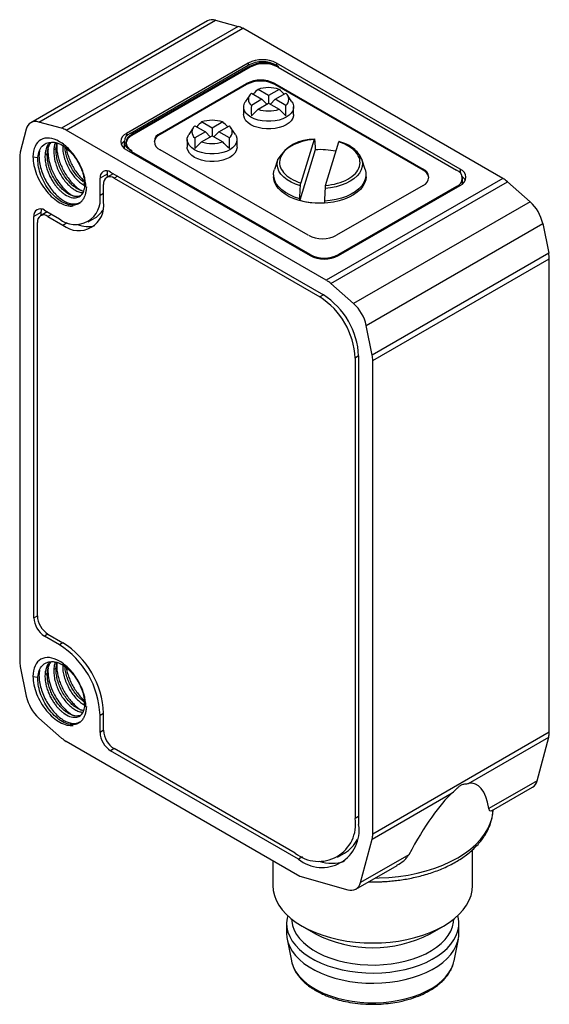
# Model space of a CAD drawing. Header units: millimetres. Extents: x 7 to 546, y 7 to 419.
# Tile 4 of 6: x 237 to 258, y 149 to 189. Entities that reach past the tile are written whole.
import ezdxf

# ---------------------------------------------------------------- set-up
doc = ezdxf.new("R2010")
doc.units = ezdxf.units.MM

msp = doc.modelspace()

# ---------------------------------------------------------------- linework, layer by layer
for p, q in [((244.245, 188.914), (237.174, 184.832)), ((237.494, 184.86), (244.565, 188.942)), ((245.477, 188.693), (238.406, 184.611)), ((244.565, 188.942), (245.477, 188.693)), ((238.586, 184.534), (245.658, 188.616)), ((256.08, 182.599), (245.658, 188.616)), ((245.884, 187.22), (241.005, 184.403)), ((241.146, 184.403), (245.884, 187.138)), ((245.955, 187.097), (241.217, 184.362)), ((245.884, 187.22), (245.884, 187.138)), ((245.955, 187.057), (245.955, 187.097)), ((254.369, 182.974), (247.015, 187.22)), ((247.015, 187.22), (247.015, 187.138)), ((247.015, 187.138), (247.086, 187.097)), ((247.086, 187.097), (247.086, 187.057)), ((245.955, 187.057), (241.217, 184.322)), ((247.086, 187.057), (254.228, 182.934)), ((242.348, 184.403), (245.813, 186.403)), ((245.813, 186.363), (242.348, 184.362)), ((245.813, 186.363), (245.813, 186.403)), ((246.944, 186.403), (252.884, 182.974)), ((246.944, 186.363), (246.944, 186.403)), ((252.884, 182.934), (246.944, 186.363)), ((245.941, 185.938), (245.763, 185.671)), ((246.006, 186.015), (246.428, 185.771)), ((246.697, 185.926), (246.275, 186.17)), ((247.119, 186.17), (246.697, 185.926)), ((246.697, 185.926), (246.697, 185.616)), ((246.966, 185.771), (247.388, 186.015)), ((247.631, 185.671), (247.453, 185.938)), ((246.428, 185.771), (246.006, 185.527)), ((246.275, 185.372), (246.697, 185.616)), ((246.428, 185.771), (246.625, 185.574)), ((246.697, 185.616), (247.119, 185.372)), ((246.966, 185.771), (246.769, 185.574)), ((247.388, 185.527), (246.966, 185.771)), ((245.697, 185.465), (245.697, 185.158)), ((247.697, 185.158), (247.697, 185.465)), ((238.406, 184.611), (237.494, 184.86)), ((243.743, 184.708), (244.166, 184.465)), ((244.434, 184.62), (244.012, 184.863)), ((244.857, 184.863), (244.434, 184.62)), ((244.703, 184.465), (245.125, 184.708)), ((236.991, 184.569), (236.75, 183.655)), ((249.009, 178.517), (238.586, 184.534)), ((241.005, 184.403), (241.005, 184.293)), ((241.217, 184.322), (241.217, 184.362)), ((242.348, 184.403), (242.348, 184.362)), ((243.678, 184.632), (243.501, 184.365)), ((244.166, 184.465), (243.743, 184.221)), ((244.012, 184.066), (244.434, 184.309)), ((244.166, 184.465), (244.362, 184.268)), ((244.434, 184.62), (244.434, 184.309)), ((244.434, 184.309), (244.857, 184.066)), ((244.703, 184.465), (244.507, 184.268)), ((245.125, 184.221), (244.703, 184.465)), ((245.368, 184.365), (245.19, 184.632)), ((240.912, 184.077), (240.912, 183.832)), ((243.434, 184.158), (243.434, 183.852)), ((245.434, 183.852), (245.434, 184.158)), ((248.521, 184.162), (247.989, 182.418)), ((248.974, 182.318), (249.506, 184.061)), ((237.741, 183.539), (237.834, 183.593)), ((238.187, 183.797), (238.095, 183.744)), ((240.912, 183.814), (240.912, 183.832)), ((241.005, 183.75), (248.359, 179.505)), ((241.217, 183.709), (241.146, 183.75)), ((241.146, 183.668), (241.146, 183.75)), ((241.217, 183.668), (241.217, 183.709)), ((248.359, 179.546), (241.217, 183.668)), ((248.288, 180.321), (242.348, 183.75)), ((248.564, 183.747), (247.946, 181.722)), ((248.564, 183.813), (248.564, 183.747)), ((250.426, 183.367), (250.343, 183.518)), ((236.727, 183.46), (236.727, 163.259)), ((237.257, 183.464), (237.459, 183.435)), ((247.069, 183.366), (246.931, 182.952)), ((250.564, 182.952), (250.426, 183.366)), ((240.227, 182.77), (239.944, 182.607)), ((240.476, 182.79), (240.21, 182.637)), ((240.227, 182.77), (240.227, 182.647)), ((240.368, 182.852), (248.889, 177.933)), ((246.898, 182.75), (246.898, 182.668)), ((250.598, 182.668), (250.598, 182.75)), ((252.884, 182.934), (252.884, 182.974)), ((254.369, 182.974), (254.369, 182.823)), ((239.371, 182.257), (239.306, 182.408)), ((239.944, 181.913), (239.944, 182.607)), ((240.086, 181.668), (240.086, 182.362)), ((240.651, 182.689), (240.51, 182.607)), ((240.51, 182.607), (248.748, 177.851)), ((256.08, 182.599), (249.009, 178.517)), ((249.189, 178.386), (256.26, 182.468)), ((254.462, 182.403), (254.461, 182.385)), ((254.462, 182.403), (254.462, 182.607)), ((256.26, 182.468), (257.173, 181.664)), ((240.086, 181.994), (239.944, 181.913)), ((252.884, 182.321), (249.419, 180.321)), ((249.49, 179.505), (254.369, 182.321)), ((254.228, 182.281), (249.49, 179.546)), ((254.228, 182.24), (254.228, 182.281)), ((247.946, 181.722), (247.946, 181.787)), ((248.931, 181.687), (248.931, 181.622)), ((257.173, 181.664), (250.102, 177.582)), ((237.575, 181.239), (237.292, 181.076)), ((237.824, 181.259), (237.558, 181.105)), ((237.575, 181.239), (237.575, 181.115)), ((237.717, 181.321), (238.318, 180.974)), ((238, 181.157), (237.858, 181.076)), ((237.292, 164.99), (237.292, 181.076)), ((237.434, 165.071), (237.434, 180.831)), ((237.858, 181.076), (238.459, 180.729)), ((238.459, 180.729), (238.631, 180.828)), ((239.468, 180.86), (239.751, 181.023)), ((250.605, 176.71), (257.676, 180.792)), ((257.676, 180.792), (257.917, 179.599)), ((257.917, 179.599), (250.846, 175.517)), ((248.359, 179.505), (248.359, 179.546)), ((249.49, 179.505), (249.49, 179.546)), ((250.869, 175.296), (257.94, 179.378)), ((257.94, 160.401), (257.94, 179.378)), ((250.102, 177.582), (249.189, 178.386)), ((248.889, 177.933), (248.748, 177.851)), ((250.846, 175.517), (250.605, 176.71)), ((250.303, 175.484), (250.162, 175.402)), ((250.162, 175.402), (250.162, 156.948)), ((250.303, 175.484), (250.303, 156.703)), ((250.869, 156.319), (250.869, 175.296)), ((237.292, 164.99), (237.434, 165.071)), ((237.858, 164.337), (237.717, 164.255)), ((238.318, 163.908), (237.717, 164.255)), ((237.858, 164.337), (238.459, 163.99)), ((238.459, 163.99), (238.318, 163.908)), ((236.75, 163.037), (236.991, 161.845)), ((237.257, 162.642), (237.459, 162.613)), ((237.741, 162.718), (237.834, 162.771)), ((238.187, 162.975), (238.095, 162.922)), ((239.371, 161.435), (239.306, 161.586)), ((239.944, 161.091), (240.086, 161.173)), ((239.944, 160.397), (239.944, 161.091)), ((240.086, 160.479), (240.086, 161.173)), ((237.494, 160.973), (238.406, 160.169)), ((240.086, 160.479), (239.944, 160.397)), ((257.94, 160.401), (250.869, 156.319)), ((238.586, 160.038), (247.949, 154.633)), ((254.707, 158.352), (257.916, 160.204)), ((257.449, 158.457), (257.916, 160.204)), ((240.51, 159.744), (240.368, 159.662)), ((247.899, 155.315), (240.368, 159.662)), ((247.758, 155.56), (240.51, 159.744)), ((257.449, 158.457), (255.52, 157.343)), ((250.845, 156.122), (254.054, 157.975)), ((255.619, 157.246), (257.266, 158.196)), ((255.684, 157.224), (255.686, 157.245)), ((255.686, 157.245), (255.688, 157.285)), ((250.303, 157.03), (250.162, 156.948)), ((250.378, 154.375), (250.845, 156.122)), ((249.457, 155.391), (249.74, 155.555)), ((254.869, 154.264), (254.869, 155.692)), ((246.869, 155.256), (246.869, 154.264)), ((248.06, 155.407), (247.899, 155.315)), ((252.307, 155.489), (250.378, 154.375)), ((250.195, 154.114), (251.842, 155.065)), ((247.949, 154.633), (249.869, 154.088)), ((247.419, 152.742), (247.419, 152.334)), ((254.319, 152.334), (254.319, 152.742)), ((248.04, 152.631), (248.57, 152.325)), ((253.167, 152.325), (253.698, 152.631)), ((247.441, 152.109), (247.612, 151.238)), ((254.126, 151.238), (254.297, 152.109)), ((247.612, 151.238), (247.616, 151.221)), ((254.12, 151.212), (254.126, 151.238))]:
    msp.add_line(p, q)
at = {"flags": 128}
for points in [[(247.631, 185.671), (247.663, 185.614), (247.693, 185.515), (247.693, 185.414), (247.663, 185.315), (247.603, 185.221), (247.516, 185.133), (247.404, 185.056), (247.271, 184.992), (247.12, 184.941), (246.956, 184.907), (246.784, 184.889), (246.61, 184.889), (246.438, 184.907), (246.274, 184.941), (246.123, 184.992), (245.99, 185.056), (245.878, 185.133), (245.791, 185.221), (245.731, 185.315), (245.701, 185.414), (245.701, 185.515), (245.731, 185.614), (245.763, 185.671)], [(247.697, 185.158), (247.693, 185.108), (247.663, 185.009), (247.603, 184.914), (247.516, 184.827), (247.404, 184.75), (247.271, 184.685), (247.12, 184.635), (246.956, 184.601), (246.784, 184.583), (246.61, 184.583), (246.438, 184.601), (246.274, 184.635), (246.123, 184.685), (245.99, 184.75), (245.878, 184.827), (245.791, 184.914), (245.731, 185.009), (245.701, 185.108), (245.697, 185.158)], [(245.368, 184.365), (245.4, 184.308), (245.43, 184.209), (245.43, 184.108), (245.4, 184.009), (245.341, 183.914), (245.253, 183.827), (245.141, 183.75), (245.008, 183.685), (244.857, 183.635), (244.693, 183.601), (244.521, 183.583), (244.347, 183.583), (244.175, 183.601), (244.012, 183.635), (243.861, 183.685), (243.727, 183.75), (243.615, 183.827), (243.528, 183.914), (243.468, 184.009), (243.438, 184.108), (243.438, 184.209), (243.468, 184.308), (243.501, 184.365)], [(245.434, 183.852), (245.43, 183.802), (245.4, 183.703), (245.341, 183.608), (245.253, 183.521), (245.141, 183.444), (245.008, 183.379), (244.857, 183.329), (244.693, 183.294), (244.521, 183.277), (244.347, 183.277), (244.175, 183.294), (244.012, 183.329), (243.861, 183.379), (243.727, 183.444), (243.615, 183.521), (243.528, 183.608), (243.468, 183.703), (243.438, 183.802), (243.434, 183.852)], [(247.971, 182.3), (247.775, 182.368), (247.596, 182.451), (247.437, 182.546), (247.302, 182.653), (247.193, 182.769), (247.112, 182.893), (247.061, 183.022), (247.039, 183.153), (247.048, 183.285), (247.069, 183.366)], [(250.426, 183.366), (250.435, 183.337), (250.456, 183.206), (250.447, 183.074), (250.407, 182.943), (250.337, 182.817), (250.239, 182.698), (250.114, 182.587), (249.965, 182.487), (249.794, 182.399), (249.604, 182.325), (249.398, 182.267), (249.181, 182.225), (248.956, 182.2)], [(240.245, 182.902), (240.235, 182.861), (240.227, 182.77)], [(247.946, 181.787), (247.737, 181.855), (247.545, 181.938), (247.373, 182.035), (247.225, 182.144), (247.102, 182.262), (247.006, 182.389), (246.94, 182.523), (246.904, 182.659), (246.899, 182.798), (246.926, 182.935), (246.931, 182.952)], [(250.564, 182.952), (250.591, 182.841), (250.596, 182.702), (250.569, 182.565), (250.513, 182.43), (250.426, 182.301), (250.311, 182.179), (250.17, 182.067), (250.005, 181.967), (249.819, 181.88), (249.615, 181.807), (249.397, 181.75), (249.167, 181.71), (248.931, 181.687)], [(250.598, 182.668), (250.586, 182.549), (250.544, 182.414), (250.473, 182.283), (250.374, 182.159), (250.248, 182.043), (250.097, 181.938), (249.924, 181.844), (249.732, 181.764), (249.523, 181.699), (249.302, 181.649), (249.072, 181.617), (248.837, 181.602), (248.599, 181.604), (248.365, 181.623), (248.137, 181.66), (247.918, 181.714), (247.714, 181.783), (247.526, 181.866), (247.358, 181.963), (247.213, 182.071), (247.094, 182.19), (247.001, 182.316), (246.938, 182.447), (246.904, 182.583), (246.898, 182.668)], [(237.594, 181.371), (237.583, 181.33), (237.575, 181.239)], [(250.965, 154.558), (251.126, 154.562), (251.516, 154.583), (251.902, 154.622), (252.281, 154.68), (252.651, 154.755), (253.009, 154.847), (253.353, 154.956), (253.68, 155.08), (253.989, 155.219), (254.277, 155.373), (254.542, 155.539), (254.784, 155.717), (254.999, 155.906), (255.187, 156.105), (255.347, 156.311), (255.477, 156.525), (255.576, 156.744), (255.645, 156.966), (255.682, 157.192), (255.684, 157.224)], [(246.869, 154.264), (246.884, 154.063), (246.93, 153.863), (247.005, 153.666), (247.11, 153.474), (247.244, 153.288), (247.405, 153.109), (247.592, 152.939), (247.805, 152.78), (248.04, 152.631), (248.298, 152.495), (248.575, 152.372), (248.869, 152.264), (249.178, 152.171), (249.501, 152.094), (249.834, 152.033), (250.174, 151.99), (250.52, 151.964), (250.869, 151.955), (251.218, 151.964), (251.563, 151.99), (251.904, 152.033), (252.237, 152.094), (252.559, 152.171), (252.869, 152.264), (253.163, 152.372), (253.44, 152.495), (253.697, 152.631), (253.933, 152.78), (254.146, 152.939), (254.333, 153.109), (254.494, 153.288), (254.628, 153.474), (254.733, 153.666), (254.808, 153.863), (254.854, 154.063), (254.869, 154.264)], [(247.462, 153.054), (247.438, 152.952), (247.419, 152.766), (247.431, 152.579), (247.472, 152.394), (247.544, 152.212), (247.644, 152.034), (247.773, 151.863), (247.929, 151.7), (248.111, 151.545), (248.318, 151.402), (248.546, 151.27), (248.796, 151.15), (249.063, 151.045), (249.346, 150.955), (249.643, 150.881), (249.95, 150.823), (250.265, 150.781), (250.586, 150.757), (250.909, 150.751), (251.232, 150.762), (251.552, 150.79), (251.866, 150.836), (252.17, 150.898), (252.464, 150.976), (252.743, 151.07), (253.006, 151.179), (253.251, 151.301), (253.474, 151.436), (253.674, 151.583), (253.85, 151.74), (253.999, 151.905), (254.121, 152.078), (254.215, 152.257), (254.279, 152.44), (254.313, 152.626), (254.317, 152.812), (254.29, 152.998), (254.276, 153.054)], [(247.619, 152.917), (247.625, 152.833), (247.659, 152.653), (247.723, 152.475), (247.816, 152.302), (247.938, 152.135), (248.088, 151.976), (248.263, 151.825), (248.462, 151.685), (248.685, 151.557), (248.927, 151.442), (249.188, 151.341), (249.464, 151.255), (249.753, 151.184), (250.053, 151.13), (250.36, 151.093), (250.673, 151.074), (250.987, 151.071), (251.3, 151.087), (251.608, 151.119), (251.91, 151.169), (252.203, 151.236), (252.483, 151.318), (252.747, 151.415), (252.994, 151.527), (253.222, 151.652), (253.427, 151.789), (253.609, 151.937), (253.765, 152.095), (253.894, 152.26), (253.994, 152.432), (254.066, 152.608), (254.107, 152.788), (254.119, 152.917)], [(247.419, 152.334), (247.431, 152.171), (247.472, 151.986), (247.544, 151.804), (247.644, 151.626), (247.773, 151.455), (247.929, 151.291), (248.111, 151.137), (248.318, 150.993), (248.546, 150.861), (248.796, 150.742), (249.063, 150.637), (249.346, 150.547), (249.643, 150.472), (249.95, 150.414), (250.265, 150.373), (250.586, 150.349), (250.909, 150.343), (251.232, 150.353), (251.552, 150.382), (251.866, 150.427), (252.17, 150.49), (252.464, 150.568), (252.743, 150.662), (253.006, 150.771), (253.251, 150.893), (253.474, 151.028), (253.674, 151.175), (253.85, 151.331), (253.999, 151.497), (254.121, 151.67), (254.215, 151.849), (254.279, 152.032), (254.313, 152.217), (254.319, 152.334)], [(247.616, 151.221), (247.632, 151.155), (247.696, 150.976), (247.791, 150.801), (247.914, 150.633), (248.064, 150.472), (248.241, 150.32), (248.442, 150.179), (248.666, 150.05), (248.911, 149.934), (249.173, 149.832), (249.452, 149.745), (249.744, 149.674), (250.046, 149.619), (250.356, 149.582), (250.671, 149.562), (250.988, 149.56), (251.303, 149.576), (251.615, 149.609), (251.919, 149.659), (252.214, 149.726), (252.496, 149.809), (252.763, 149.907), (253.012, 150.02), (253.242, 150.146), (253.449, 150.284), (253.632, 150.433), (253.789, 150.592), (253.919, 150.759), (254.021, 150.932), (254.093, 151.11), (254.12, 151.212)]]:
    msp.add_lwpolyline(points, dxfattribs=at)
for centre, radius, start, end in [((244.438, 188.549), 0.413, 72.0774, 117.7765), ((245.268, 187.955), 0.768, 59.5092, 74.1814), ((246.449, 186.128), 1.23, 62.6097, 117.3903), ((246.449, 186.046), 1.23, 62.6097, 117.3903), ((246.52, 186.006), 1.23, 62.6097, 117.3903), ((246.52, 185.965), 1.23, 62.6097, 117.3903), ((246.379, 185.312), 1.23, 62.6097, 117.3903), ((246.379, 185.271), 1.23, 62.6097, 117.3903), ((246.203, 185.771), 0.314, 128.9933, 231.0067), ((246.697, 184.916), 1.323, 71.3858, 108.6142), ((247.191, 185.771), 0.314, 308.9933, 51.0067), ((246.697, 186.626), 1.323, 251.3858, 288.6142), ((237.368, 184.498), 0.384, 70.7392, 169.2715), ((243.941, 184.465), 0.314, 128.9933, 231.0067), ((244.434, 183.609), 1.323, 71.3858, 108.6142), ((244.928, 184.465), 0.314, 308.9933, 51.0067), ((238.197, 183.872), 0.768, 59.5092, 74.1814), ((241.129, 184.077), 0.349, 110.7834, 249.2166), ((241.27, 184.077), 0.349, 110.7834, 249.2166), ((241.389, 183.949), 0.411, 114.703, 170.6238), ((241.341, 184.036), 0.349, 110.7834, 249.2166), ((242.52, 183.989), 0.411, 114.703, 170.6238), ((242.472, 184.077), 0.349, 110.7834, 249.2166), ((241.188, 183.756), 0.437, 129.1253, 152.958), ((244.434, 185.32), 1.323, 251.3858, 288.6142), ((248.443, 182.578), 1.584, 86.5223, 150.1435), ((237.494, 183.467), 0.768, 165.8238, 180.4933), ((248.748, 180.628), 3.125, 78.1186, 93.3707), ((249.665, 183.093), 0.808, 19.7356, 47.9283), ((240.203, 182.649), 0.262, 50.7967, 189.214), ((252.76, 182.648), 0.349, 290.7834, 69.2166), ((252.713, 182.561), 0.411, 9.3762, 65.297), ((254.104, 182.607), 0.349, 290.7834, 69.2166), ((254.245, 182.648), 0.349, 290.7834, 69.2166), ((240.344, 182.404), 0.262, 50.7967, 189.214), ((254.183, 182.325), 0.441, 27.1114, 51.9518), ((255.512, 181.627), 1.126, 48.3062, 59.6662), ((238.949, 181.758), 1.007, 231.1474, 8.8634), ((239.091, 181.513), 1.007, 231.1471, 8.8636), ((248.744, 184.68), 3.064, 254.8912, 273.4844), ((256.072, 180.447), 1.641, 12.1276, 47.8724), ((237.551, 181.118), 0.262, 50.7967, 189.214), ((239.319, 181.749), 0.845, 300.7274, 331.0445), ((237.693, 180.873), 0.262, 50.7967, 189.214), ((239.449, 181.751), 1.079, 247.6769, 285.7298), ((248.854, 181.413), 1.23, 242.6097, 297.3903), ((256.814, 179.371), 1.126, 0.3364, 11.6948), ((248.924, 180.637), 1.23, 242.6097, 297.3903), ((248.924, 180.597), 1.23, 242.6097, 297.3903), ((248.441, 177.545), 1.126, 48.3062, 59.6662), ((247.091, 175.262), 3.074, 2.6055, 57.3945), ((247.233, 175.344), 3.074, 2.6055, 57.3945), ((249.001, 176.365), 1.641, 12.1276, 47.8724), ((249.743, 175.289), 1.126, 0.3364, 11.6948), ((238.214, 165.032), 0.922, 182.6055, 237.3945), ((238.355, 165.113), 0.922, 182.6055, 237.3945), ((236.423, 160.936), 3.525, 2.5201, 57.4799), ((236.564, 161.018), 3.525, 2.5202, 57.4798), ((237.853, 163.265), 1.126, 180.3364, 191.6948), ((238.595, 162.19), 1.641, 192.1276, 227.8724), ((240.865, 160.439), 0.922, 182.6055, 237.3945), ((241.007, 160.521), 0.922, 182.6055, 237.3945), ((257.174, 160.395), 0.766, 345.616, 0.5075), ((239.155, 161.009), 1.126, 228.3062, 239.6662), ((257.047, 158.545), 0.412, 302.158, 347.6942), ((248.696, 156.71), 1.485, 230.7967, 9.214), ((248.838, 156.465), 1.485, 230.7967, 9.214), ((250.103, 156.313), 0.766, 345.616, 0.5075), ((249.101, 156.634), 1.255, 300.6505, 335.3133), ((249.227, 156.648), 1.499, 250.4878, 289.7924), ((250.001, 154.449), 0.384, 249.9239, 348.8894), ((250.869, 156.738), 4.976, 242.4882, 297.5118)]:
    msp.add_arc(centre, radius, start, end)
for centre, major_axis, ratio, start_param, end_param in [((244.002, 178.539), (3.015, 7.934), 0.195473, 0.361135, 0.437856), ((249.392, 178.539), (-3.015, 7.934), 0.195473, 5.84533, 5.92205), ((249.392, 178.539), (-3.015, 7.934), 0.195473, 0.424344, 0.526538), ((244.002, 178.539), (3.015, 7.934), 0.195473, 5.756647, 5.858842), ((244.002, 181.651), (3.347, 4.436), 0.122818, 0.674801, 0.776996), ((249.392, 181.651), (-3.347, 4.436), 0.122818, 5.50619, 5.608384), ((241.739, 177.233), (3.015, 7.934), 0.195473, 0.361135, 0.436554), ((247.13, 177.233), (-3.015, 7.934), 0.195473, 5.84533, 5.92205), ((247.13, 177.233), (-3.015, 7.934), 0.195473, 0.424344, 0.526538), ((241.739, 180.345), (3.347, 4.436), 0.122818, 0.674801, 0.776996), ((247.13, 180.345), (-3.347, 4.436), 0.122818, 5.50619, 5.608384), ((241.739, 177.233), (3.015, 7.934), 0.195473, 5.756647, 5.858842), ((251.408, 147.033), (3.545, 11.306), 0.19853, 5.918287, 6.384533), ((251.408, 147.033), (3.545, 11.306), 0.19853, 0.323998, 0.790244)]:
    msp.add_ellipse(centre, major_axis=major_axis, ratio=ratio, start_param=start_param, end_param=end_param)
for points, knots in [([(239.375, 182.248), (239.375, 182.406), (239.348, 182.581), (239.242, 182.936), (239.165, 183.115), (238.97, 183.453), (238.853, 183.611), (238.597, 183.881), (238.459, 183.993), (238.182, 184.153), (238.043, 184.201), (237.787, 184.227), (237.669, 184.205), (237.472, 184.093), (237.393, 184.003), (237.286, 183.768), (237.258, 183.624), (237.257, 183.464)], [0, 0, 0, 0, 0.125, 0.125, 0.25, 0.25, 0.375, 0.375, 0.5, 0.5, 0.625, 0.625, 0.75, 0.75, 0.875, 0.875, 1, 1, 1, 1]), ([(237.459, 183.435), (237.472, 183.625), (237.531, 183.783), (237.719, 183.997), (237.849, 184.053), (237.996, 184.053)], [0, 0, 0, 0, 0.5, 0.5, 1, 1, 1, 1]), ([(237.922, 184.038), (237.89, 183.996), (237.824, 183.91), (237.763, 183.74), (237.748, 183.606), (237.741, 183.539)], [0, 0, 0, 0, 0.330928, 0.665464, 1, 1, 1, 1]), ([(237.834, 183.593), (237.841, 183.659), (237.855, 183.793), (237.909, 183.948), (237.965, 184.021), (237.987, 184.051)], [0, 0, 0, 0, 0.371242, 0.742484, 1, 1, 1, 1]), ([(237.996, 184.053), (238.019, 184.054), (238.066, 184.055), (238.138, 184.045), (238.211, 184.028), (238.283, 184.003), (238.354, 183.972), (238.511, 183.888), (238.724, 183.719), (238.926, 183.472), (239.049, 183.279), (239.136, 183.118), (239.21, 182.946), (239.268, 182.767), (239.309, 182.584), (239.316, 182.469), (239.32, 182.41)], [0, 0, 0, 0, 0.043524, 0.085902, 0.127134, 0.16722, 0.20616, 0.243954, 0.425304, 0.550569, 0.619315, 0.689378, 0.762478, 0.838615, 0.917789, 1, 1, 1, 1]), ([(238.157, 184.033), (238.144, 184.003), (238.11, 183.918), (238.101, 183.812), (238.095, 183.744)], [0, 0, 0, 0, 0.357171, 1, 1, 1, 1]), ([(238.187, 183.797), (238.192, 183.866), (238.197, 183.946), (238.222, 184.011), (238.225, 184.019)], [0, 0, 0, 0, 0.862206, 1, 1, 1, 1]), ([(238.217, 183.999), (238.213, 183.918), (238.206, 183.779), (238.242, 183.561), (238.291, 183.362), (238.363, 183.16), (238.454, 182.957), (238.565, 182.761), (238.694, 182.574), (238.838, 182.404), (238.993, 182.257), (239.12, 182.157), (239.193, 182.119), (239.212, 182.109)], [0, 0, 0, 0, 0.1198815, 0.2062889, 0.2945427, 0.3846669, 0.4766339, 0.5704561, 0.666143, 0.7636663, 0.8630592, 0.9642982, 1, 1, 1, 1]), ([(238.448, 183.948), (238.448, 183.877), (238.447, 183.735), (238.489, 183.506), (238.559, 183.275), (238.659, 183.049), (238.783, 182.837), (238.926, 182.646), (239.081, 182.487), (239.218, 182.376), (239.3, 182.335), (239.328, 182.321)], [0, 0, 0, 0, 0.117384, 0.234769, 0.352153, 0.469538, 0.586922, 0.704306, 0.821691, 0.939075, 1, 1, 1, 1]), ([(248.521, 184.162), (248.185, 184.134), (247.871, 184.046), (247.382, 183.773), (247.219, 183.595), (247.101, 183.208), (247.149, 183.009), (247.447, 182.656), (247.689, 182.511), (247.989, 182.418)], [0, 0, 0, 0, 0.25, 0.25, 0.5, 0.5, 0.75, 0.75, 1, 1, 1, 1]), ([(248.521, 184.162), (248.524, 184.168), (248.526, 184.174), (248.528, 184.177), (248.53, 184.18), (248.532, 184.182), (248.533, 184.181), (248.535, 184.18), (248.536, 184.177), (248.537, 184.172), (248.538, 184.168), (248.539, 184.164), (248.539, 184.159)], [0, 0, 0, 0, 0.0000365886, 0.0000365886, 0.0000365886, 0.000073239, 0.000073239, 0.000073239, 0.0001088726, 0.0001088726, 0.0001088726, 0.0001340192, 0.0001340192, 0.0001340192, 0.0001340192]), ([(248.974, 182.318), (249.311, 182.346), (249.624, 182.434), (250.113, 182.707), (250.277, 182.885), (250.395, 183.272), (250.346, 183.471), (250.048, 183.824), (249.806, 183.969), (249.506, 184.061)], [0, 0, 0, 0, 0.25, 0.25, 0.5, 0.5, 0.75, 0.75, 1, 1, 1, 1]), ([(249.52, 184.077), (249.519, 184.079), (249.517, 184.083), (249.512, 184.078), (249.508, 184.067), (249.506, 184.061)], [0, 0, 0, 0, 0.223943, 0.615446, 1, 1, 1, 1]), ([(250.283, 183.613), (250.224, 183.677), (250.102, 183.81), (249.837, 183.97), (249.619, 184.044), (249.516, 184.078)], [0, 0, 0, 0, 0.324379, 0.680136, 1, 1, 1, 1]), ([(237.519, 183.706), (237.511, 183.657), (237.492, 183.533), (237.507, 183.307), (237.557, 183.042), (237.644, 182.774), (237.764, 182.512), (237.912, 182.267), (238.081, 182.048), (238.265, 181.863), (238.421, 181.746), (238.539, 181.677), (238.618, 181.639), (238.736, 181.594), (238.88, 181.567), (239.028, 181.583), (239.13, 181.626), (239.193, 181.668), (239.219, 181.697), (239.228, 181.706)], [0, 0, 0, 0, 0.048436, 0.123133, 0.197824, 0.27252, 0.347213, 0.421906, 0.496601, 0.571293, 0.64599, 0.678518, 0.709668, 0.73944, 0.820321, 0.888821, 0.944921, 0.982309, 1, 1, 1, 1]), ([(237.741, 183.539), (237.74, 183.506), (237.738, 183.441), (237.745, 183.339), (237.757, 183.238), (237.776, 183.138), (237.8, 183.039), (237.83, 182.943), (237.863, 182.85), (237.899, 182.761), (237.939, 182.675), (237.981, 182.594), (238.024, 182.518), (238.069, 182.446), (238.114, 182.379), (238.16, 182.317), (238.206, 182.26), (238.251, 182.207), (238.296, 182.159), (238.34, 182.116), (238.382, 182.077), (238.423, 182.041), (238.462, 182.01), (238.5, 181.982), (238.609, 181.908), (238.795, 181.822), (239.066, 181.811), (239.251, 181.957), (239.32, 182.167), (239.336, 182.304), (239.335, 182.378), (239.334, 182.413)], [0, 0, 0, 0, 0.029688, 0.05866, 0.086915, 0.114447, 0.141258, 0.167353, 0.192731, 0.21739, 0.241327, 0.264543, 0.287041, 0.308822, 0.329884, 0.350226, 0.369847, 0.388746, 0.406927, 0.424389, 0.441133, 0.457158, 0.472463, 0.487046, 0.500909, 0.598279, 0.700481, 0.849397, 0.924404, 0.964914, 1, 1, 1, 1]), ([(239.151, 181.898), (239.121, 181.89), (239.056, 181.87), (238.941, 181.877), (238.813, 181.911), (238.679, 181.975), (238.543, 182.068), (238.41, 182.186), (238.284, 182.327), (238.167, 182.486), (238.063, 182.661), (237.975, 182.846), (237.906, 183.037), (237.858, 183.229), (237.831, 183.417), (237.833, 183.534), (237.834, 183.593)], [0, 0, 0, 0, 0.061427, 0.133625, 0.205823, 0.278021, 0.350218, 0.422416, 0.494614, 0.566812, 0.63901, 0.711208, 0.783406, 0.855604, 0.927802, 1, 1, 1, 1]), ([(237.861, 183.786), (237.859, 183.692), (237.855, 183.49), (237.935, 183.149), (238.068, 182.808), (238.241, 182.503), (238.437, 182.247), (238.639, 182.052), (238.782, 181.94), (238.852, 181.906), (238.858, 181.904)], [0, 0, 0, 0, 0.137493, 0.298075, 0.451206, 0.59692, 0.735188, 0.86601, 0.989388, 1, 1, 1, 1]), ([(238.095, 183.744), (238.094, 183.673), (238.094, 183.531), (238.135, 183.302), (238.206, 183.071), (238.306, 182.845), (238.429, 182.633), (238.572, 182.442), (238.728, 182.281), (238.89, 182.155), (239.052, 182.07), (239.178, 182.028), (239.243, 182.031), (239.26, 182.031)], [0, 0, 0, 0, 0.096346, 0.192692, 0.289037, 0.385383, 0.481729, 0.578075, 0.674421, 0.770767, 0.867112, 0.963458, 1, 1, 1, 1]), ([(239.29, 182.087), (239.242, 182.098), (239.143, 182.121), (238.982, 182.209), (238.82, 182.334), (238.664, 182.496), (238.522, 182.686), (238.398, 182.898), (238.298, 183.124), (238.227, 183.355), (238.186, 183.584), (238.187, 183.726), (238.187, 183.797)], [0, 0, 0, 0, 0.094934, 0.195497, 0.29606, 0.396623, 0.497186, 0.597749, 0.698311, 0.798874, 0.899437, 1, 1, 1, 1]), ([(239.302, 182.446), (239.259, 182.477), (239.162, 182.548), (239.018, 182.701), (238.875, 182.89), (238.751, 183.102), (238.651, 183.328), (238.582, 183.559), (238.546, 183.734), (238.545, 183.825), (238.545, 183.845)], [0, 0, 0, 0, 0.111226, 0.252867, 0.394508, 0.536149, 0.67779, 0.819431, 0.961072, 1, 1, 1, 1]), ([(238.591, 183.81), (238.6, 183.764), (238.62, 183.653), (238.676, 183.473), (238.754, 183.274), (238.853, 183.077), (238.969, 182.887), (239.102, 182.712), (239.212, 182.586), (239.279, 182.529), (239.294, 182.515)], [0, 0, 0, 0, 0.097268, 0.233033, 0.371587, 0.512953, 0.657086, 0.804024, 0.953759, 1, 1, 1, 1]), ([(237.257, 183.464), (237.258, 183.248), (237.309, 183.003), (237.499, 182.523), (237.638, 182.287), (237.964, 181.889), (238.151, 181.727), (238.524, 181.521), (238.709, 181.477), (238.868, 181.497)], [0, 0, 0, 0, 0.25, 0.25, 0.5, 0.5, 0.75, 0.75, 1, 1, 1, 1]), ([(238.87, 181.527), (238.714, 181.522), (238.537, 181.581), (238.191, 181.805), (238.022, 181.971), (237.737, 182.36), (237.622, 182.584), (237.476, 183.027), (237.445, 183.247), (237.459, 183.435)], [0, 0, 0, 0, 0.25, 0.25, 0.5, 0.5, 0.75, 0.75, 1, 1, 1, 1]), ([(247.971, 182.3), (247.972, 182.311), (247.973, 182.322), (247.974, 182.333), (247.975, 182.344), (247.976, 182.355), (247.978, 182.366), (247.98, 182.376), (247.981, 182.386), (247.983, 182.395), (247.985, 182.404), (247.987, 182.412), (247.989, 182.418)], [0, 0, 0, 0, 0.0000332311, 0.0000332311, 0.0000332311, 0.0000663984, 0.0000663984, 0.0000663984, 0.0001005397, 0.0001005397, 0.0001005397, 0.0001340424, 0.0001340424, 0.0001340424, 0.0001340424]), ([(239.396, 182.258), (239.396, 182.243), (239.395, 182.214), (239.39, 182.158), (239.377, 182.066), (239.351, 181.959), (239.307, 181.835), (239.245, 181.724), (239.158, 181.63), (239.062, 181.57), (238.966, 181.536), (238.901, 181.53), (238.87, 181.527)], [0, 0, 0, 0, 0.03269, 0.063861, 0.127234, 0.252929, 0.350796, 0.503376, 0.648832, 0.780013, 0.897039, 1, 1, 1, 1]), ([(248.974, 182.318), (248.972, 182.311), (248.97, 182.303), (248.968, 182.293), (248.966, 182.283), (248.964, 182.272), (248.962, 182.26), (248.96, 182.249), (248.959, 182.237), (248.958, 182.225), (248.957, 182.216), (248.957, 182.208), (248.956, 182.2)], [0, 0, 0, 0, 0.0000365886, 0.0000365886, 0.0000365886, 0.000073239, 0.000073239, 0.000073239, 0.0001088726, 0.0001088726, 0.0001088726, 0.0001340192, 0.0001340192, 0.0001340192, 0.0001340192]), ([(239.375, 161.426), (239.375, 161.585), (239.348, 161.759), (239.242, 162.114), (239.165, 162.294), (238.97, 162.632), (238.853, 162.789), (238.597, 163.059), (238.459, 163.171), (238.182, 163.331), (238.043, 163.38), (237.787, 163.406), (237.669, 163.383), (237.472, 163.271), (237.393, 163.181), (237.286, 162.947), (237.258, 162.802), (237.257, 162.642)], [0, 0, 0, 0, 0.125, 0.125, 0.25, 0.25, 0.375, 0.375, 0.5, 0.5, 0.625, 0.625, 0.75, 0.75, 0.875, 0.875, 1, 1, 1, 1]), ([(237.459, 162.613), (237.472, 162.803), (237.531, 162.961), (237.719, 163.175), (237.849, 163.231), (237.996, 163.231)], [0, 0, 0, 0, 0.5, 0.5, 1, 1, 1, 1]), ([(237.922, 163.216), (237.89, 163.174), (237.824, 163.089), (237.763, 162.918), (237.748, 162.785), (237.741, 162.718)], [0, 0, 0, 0, 0.3309277, 0.6654638, 1, 1, 1, 1]), ([(237.834, 162.771), (237.841, 162.838), (237.855, 162.971), (237.909, 163.126), (237.965, 163.2), (237.987, 163.23)], [0, 0, 0, 0, 0.371242, 0.742484, 1, 1, 1, 1]), ([(237.996, 163.231), (238.019, 163.232), (238.066, 163.233), (238.138, 163.223), (238.211, 163.206), (238.283, 163.181), (238.354, 163.15), (238.511, 163.066), (238.724, 162.897), (238.926, 162.65), (239.049, 162.457), (239.136, 162.296), (239.21, 162.124), (239.268, 161.945), (239.309, 161.762), (239.316, 161.647), (239.32, 161.588)], [0, 0, 0, 0, 0.043524, 0.085902, 0.127134, 0.16722, 0.20616, 0.243954, 0.425304, 0.550569, 0.619315, 0.689378, 0.762478, 0.838615, 0.917789, 1, 1, 1, 1]), ([(238.157, 163.211), (238.144, 163.181), (238.11, 163.096), (238.101, 162.99), (238.095, 162.922)], [0, 0, 0, 0, 0.3571708, 1, 1, 1, 1]), ([(238.187, 162.975), (238.192, 163.044), (238.197, 163.124), (238.222, 163.189), (238.225, 163.198)], [0, 0, 0, 0, 0.862206, 1, 1, 1, 1]), ([(238.217, 163.177), (238.213, 163.096), (238.206, 162.957), (238.242, 162.739), (238.291, 162.541), (238.363, 162.338), (238.454, 162.136), (238.565, 161.939), (238.694, 161.753), (238.838, 161.582), (238.993, 161.435), (239.12, 161.335), (239.193, 161.297), (239.212, 161.287)], [0, 0, 0, 0, 0.119882, 0.206289, 0.294543, 0.384667, 0.476634, 0.570456, 0.666143, 0.763666, 0.863059, 0.964298, 1, 1, 1, 1]), ([(238.448, 163.126), (238.448, 163.055), (238.447, 162.913), (238.489, 162.684), (238.559, 162.453), (238.659, 162.227), (238.783, 162.015), (238.926, 161.824), (239.081, 161.665), (239.218, 161.554), (239.3, 161.513), (239.328, 161.499)], [0, 0, 0, 0, 0.117384, 0.234769, 0.352153, 0.469538, 0.586922, 0.704306, 0.821691, 0.939075, 1, 1, 1, 1]), ([(239.302, 161.624), (239.259, 161.655), (239.162, 161.726), (239.018, 161.879), (238.875, 162.068), (238.751, 162.28), (238.651, 162.506), (238.582, 162.737), (238.546, 162.912), (238.545, 163.003), (238.545, 163.023)], [0, 0, 0, 0, 0.111226, 0.252867, 0.394508, 0.536149, 0.67779, 0.819431, 0.961072, 1, 1, 1, 1]), ([(238.591, 162.988), (238.6, 162.942), (238.62, 162.831), (238.676, 162.651), (238.754, 162.452), (238.853, 162.255), (238.969, 162.066), (239.102, 161.89), (239.212, 161.764), (239.279, 161.707), (239.294, 161.693)], [0, 0, 0, 0, 0.097268, 0.233033, 0.371587, 0.512953, 0.657086, 0.804024, 0.953759, 1, 1, 1, 1]), ([(237.257, 162.642), (237.258, 162.426), (237.309, 162.181), (237.499, 161.701), (237.638, 161.465), (237.964, 161.067), (238.151, 160.906), (238.524, 160.699), (238.709, 160.655), (238.868, 160.675)], [0, 0, 0, 0, 0.25, 0.25, 0.5, 0.5, 0.75, 0.75, 1, 1, 1, 1]), ([(238.87, 160.706), (238.714, 160.7), (238.537, 160.759), (238.191, 160.983), (238.022, 161.149), (237.737, 161.538), (237.622, 161.762), (237.476, 162.206), (237.445, 162.425), (237.459, 162.613)], [0, 0, 0, 0, 0.25, 0.25, 0.5, 0.5, 0.75, 0.75, 1, 1, 1, 1]), ([(237.519, 162.884), (237.511, 162.835), (237.492, 162.712), (237.507, 162.485), (237.557, 162.221), (237.644, 161.952), (237.764, 161.69), (237.912, 161.445), (238.081, 161.226), (238.265, 161.041), (238.421, 160.924), (238.539, 160.855), (238.618, 160.817), (238.736, 160.773), (238.88, 160.745), (239.028, 160.761), (239.13, 160.804), (239.193, 160.847), (239.219, 160.875), (239.228, 160.884)], [0, 0, 0, 0, 0.048436, 0.123133, 0.197824, 0.27252, 0.347213, 0.421906, 0.496601, 0.571293, 0.64599, 0.678518, 0.709668, 0.73944, 0.820321, 0.888821, 0.944921, 0.982309, 1, 1, 1, 1]), ([(237.741, 162.718), (237.74, 162.685), (237.738, 162.619), (237.745, 162.518), (237.757, 162.416), (237.776, 162.316), (237.8, 162.217), (237.83, 162.121), (237.863, 162.028), (237.899, 161.939), (237.939, 161.853), (237.981, 161.772), (238.024, 161.696), (238.069, 161.624), (238.114, 161.557), (238.16, 161.495), (238.206, 161.438), (238.251, 161.386), (238.296, 161.338), (238.34, 161.294), (238.382, 161.255), (238.423, 161.22), (238.462, 161.188), (238.5, 161.16), (238.609, 161.086), (238.795, 161), (239.066, 160.989), (239.251, 161.135), (239.32, 161.345), (239.336, 161.482), (239.335, 161.557), (239.334, 161.591)], [0, 0, 0, 0, 0.029688, 0.05866, 0.086915, 0.114447, 0.141258, 0.167353, 0.192731, 0.21739, 0.241327, 0.264543, 0.287041, 0.308822, 0.329884, 0.350226, 0.369847, 0.388746, 0.406927, 0.424389, 0.441133, 0.457158, 0.472463, 0.487046, 0.500909, 0.598279, 0.700481, 0.849397, 0.924404, 0.964914, 1, 1, 1, 1]), ([(239.151, 161.077), (239.121, 161.068), (239.056, 161.048), (238.941, 161.055), (238.813, 161.089), (238.679, 161.154), (238.543, 161.246), (238.41, 161.364), (238.284, 161.505), (238.167, 161.665), (238.063, 161.839), (237.975, 162.024), (237.906, 162.215), (237.858, 162.407), (237.831, 162.595), (237.833, 162.712), (237.834, 162.771)], [0, 0, 0, 0, 0.061427, 0.133625, 0.205823, 0.278021, 0.350218, 0.422416, 0.494614, 0.566812, 0.63901, 0.711208, 0.783406, 0.855604, 0.927802, 1, 1, 1, 1]), ([(237.861, 162.964), (237.859, 162.871), (237.855, 162.668), (237.935, 162.327), (238.068, 161.986), (238.241, 161.681), (238.437, 161.425), (238.639, 161.23), (238.782, 161.118), (238.852, 161.084), (238.858, 161.082)], [0, 0, 0, 0, 0.137493, 0.298075, 0.451206, 0.59692, 0.735188, 0.86601, 0.989388, 1, 1, 1, 1]), ([(238.095, 162.922), (238.094, 162.851), (238.094, 162.709), (238.135, 162.48), (238.206, 162.249), (238.306, 162.023), (238.429, 161.811), (238.572, 161.621), (238.728, 161.46), (238.89, 161.333), (239.052, 161.248), (239.178, 161.206), (239.243, 161.209), (239.26, 161.209)], [0, 0, 0, 0, 0.096346, 0.192692, 0.289037, 0.385383, 0.481729, 0.578075, 0.674421, 0.770767, 0.867112, 0.963458, 1, 1, 1, 1]), ([(239.29, 161.265), (239.242, 161.276), (239.143, 161.299), (238.982, 161.387), (238.82, 161.513), (238.664, 161.674), (238.522, 161.864), (238.398, 162.076), (238.298, 162.302), (238.227, 162.533), (238.186, 162.763), (238.187, 162.904), (238.187, 162.975)], [0, 0, 0, 0, 0.094934, 0.195497, 0.29606, 0.396623, 0.497186, 0.597749, 0.698311, 0.798874, 0.899437, 1, 1, 1, 1]), ([(239.396, 161.436), (239.396, 161.421), (239.395, 161.393), (239.39, 161.336), (239.377, 161.245), (239.351, 161.137), (239.307, 161.014), (239.245, 160.902), (239.158, 160.809), (239.062, 160.748), (238.966, 160.714), (238.901, 160.708), (238.87, 160.706)], [0, 0, 0, 0, 0.03269, 0.063861, 0.127234, 0.252929, 0.350796, 0.503376, 0.648832, 0.780013, 0.897039, 1, 1, 1, 1]), ([(254.054, 157.975), (254.113, 158.028), (254.171, 158.082), (254.257, 158.163), (254.286, 158.19), (254.343, 158.242), (254.372, 158.267), (254.431, 158.301), (254.458, 158.309), (254.511, 158.321), (254.536, 158.325), (254.612, 158.337), (254.66, 158.344), (254.707, 158.352)], [0, 0, 0, 0, 0.25, 0.25, 0.375, 0.375, 0.5, 0.5, 0.625, 0.625, 0.75, 0.75, 1, 1, 1, 1]), ([(250.869, 154.404), (250.992, 154.406), (251.165, 154.408), (251.419, 154.422), (251.635, 154.439), (251.891, 154.468), (252.156, 154.507), (252.428, 154.558), (252.704, 154.62), (252.978, 154.693), (253.249, 154.779), (253.514, 154.876), (253.771, 154.985), (254.017, 155.105), (254.252, 155.236), (254.474, 155.377), (254.681, 155.529), (254.872, 155.691), (255.047, 155.862), (255.203, 156.041), (255.339, 156.23), (255.455, 156.426), (255.55, 156.629), (255.62, 156.838), (255.667, 157.036), (255.677, 157.165), (255.682, 157.221)], [0, 0, 0, 0, 0.051058, 0.071758, 0.106073, 0.141625, 0.179682, 0.219303, 0.260111, 0.301809, 0.34419, 0.387107, 0.430449, 0.474138, 0.518113, 0.562328, 0.60674, 0.651299, 0.695967, 0.740701, 0.785468, 0.830251, 0.875067, 0.919985, 0.965139, 1, 1, 1, 1]), ([(255.617, 157.25), (255.599, 157.243), (255.573, 157.233), (255.538, 157.274), (255.526, 157.32), (255.52, 157.343)], [0, 0, 0, 0, 0.501738, 0.751435, 1, 1, 1, 1]), ([(251.839, 155.069), (251.933, 155.126), (252.072, 155.211), (252.225, 155.361), (252.279, 155.446), (252.307, 155.489)], [0, 0, 0, 0, 0.501753, 0.746779, 1, 1, 1, 1]), ([(250.701, 154.406), (250.706, 154.406), (250.762, 154.404), (250.818, 154.404), (250.869, 154.404)], [0, 0, 0, 0, 0.092532, 1, 1, 1, 1]), ([(247.619, 151.216), (247.637, 151.143), (247.673, 151.003), (247.769, 150.814), (247.872, 150.659), (247.969, 150.541), (248.049, 150.456), (248.118, 150.39), (248.182, 150.333), (248.289, 150.244), (248.444, 150.132), (248.65, 150.01), (248.854, 149.908), (249.066, 149.817), (249.311, 149.729), (249.611, 149.643), (249.969, 149.568), (250.372, 149.516), (250.792, 149.494), (251.199, 149.504), (251.578, 149.54), (251.979, 149.607), (252.389, 149.712), (252.796, 149.862), (253.139, 150.034), (253.361, 150.179), (253.5, 150.286), (253.6, 150.37), (253.714, 150.48), (253.838, 150.622), (253.956, 150.791), (254.06, 150.99), (254.098, 151.136), (254.117, 151.21)], [0, 0, 0, 0, 0.03734, 0.072118, 0.100753, 0.123275, 0.139714, 0.151849, 0.163948, 0.176206, 0.209639, 0.241263, 0.268973, 0.294796, 0.325254, 0.360844, 0.401561, 0.447286, 0.493164, 0.536648, 0.577748, 0.616475, 0.67015, 0.720853, 0.769853, 0.81346, 0.825738, 0.841519, 0.867218, 0.893069, 0.924588, 0.9618, 1, 1, 1, 1])]:
    msp.add_open_spline(points, degree=3, knots=knots)
for points in [[(248.539, 184.159), (248.548, 184.043), (248.556, 183.928), (248.564, 183.813)], [(247.946, 181.787), (247.954, 181.958), (247.963, 182.129), (247.971, 182.3)], [(248.956, 182.2), (248.948, 182.029), (248.939, 181.858), (248.931, 181.687)]]:
    msp.add_open_spline(points, degree=3)

doc.saveas('drawing.dxf')
